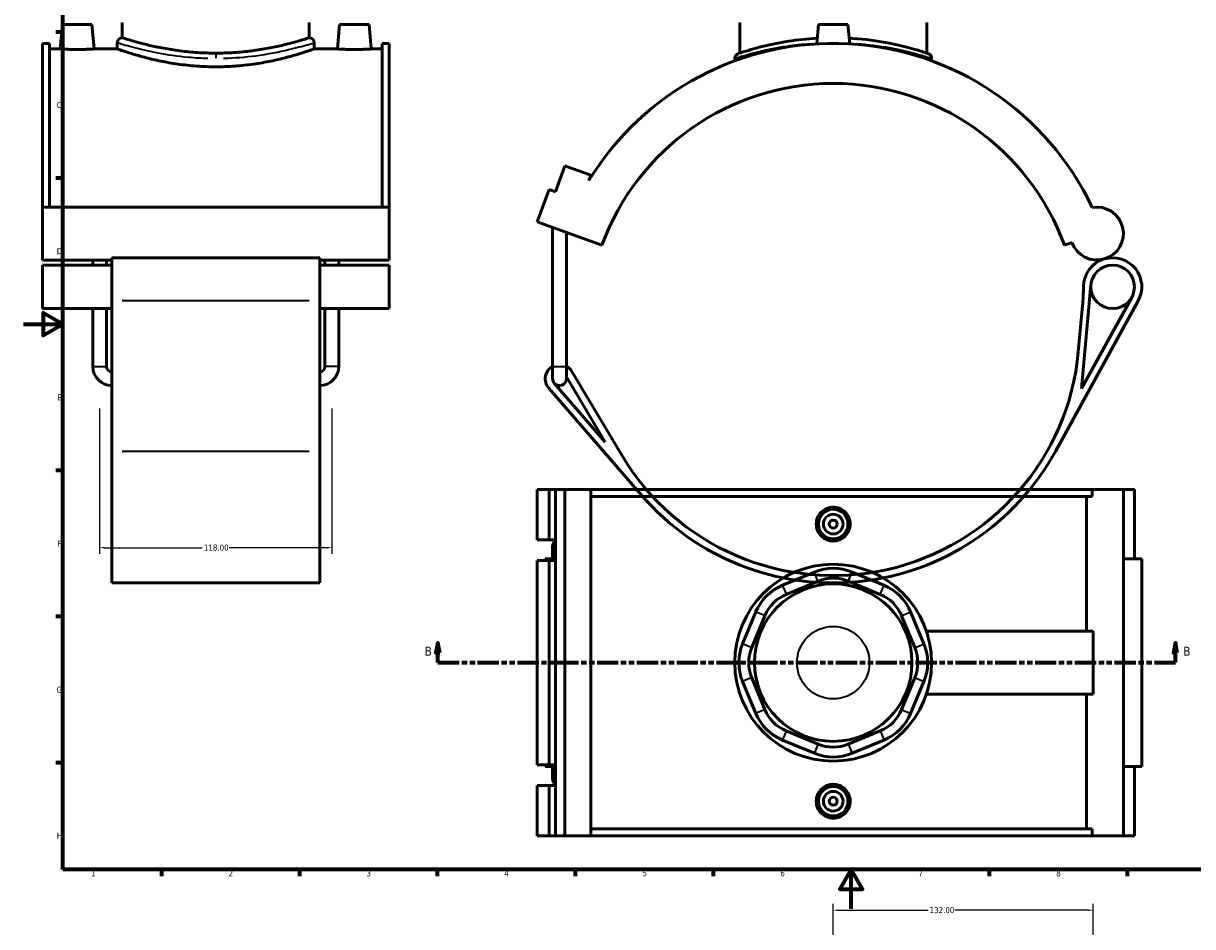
# Model space of a CAD drawing. Header units: millimetres. Extents: x 0 to 919, y -450 to 1036.
# Tile 2 of 5: x 0 to 594, y -9 to 450. Entities that reach past the tile are written whole.
import ezdxf

# ---------------------------------------------------------------- set-up
doc = ezdxf.new("R2010")
doc.units = ezdxf.units.MM
doc.linetypes.add('DOUBLE_DASH_CHAIN', pattern=[1.2403, 0.6614, -0.0827, 0.1654, -0.0827, 0.1654, -0.0827])
for name, color, linetype, lineweight in [('Border (ANSI)', 7, 'Continuous', 70), ('Dimension (ANSI)', 7, 'Continuous', 25), ('Section Line (ANSI)', 7, 'DOUBLE_DASH_CHAIN', 70), ('Visible (ANSI)', 7, 'Continuous', 50), ('Visible Narrow (ANSI)', 7, 'Continuous', 35)]:
    doc.layers.add(name, color=color, linetype=linetype, lineweight=lineweight)
doc.styles.add('Label Text (ANSI)', font='tahoma.ttf')
doc.styles.add('Note Text (ANSI)', font='tahoma.ttf')
doc.dimstyles.new('Default - mm (ANSI)', dxfattribs={"dimtxt": 3.048, "dimasz": 2.5, "dimexe": 3.175, "dimexo": 1.6002, "dimgap": 0.8, "dimtad": 0, "dimtoh": 1, "dimrnd": 1e-08, "dimzin": 4, "dimdsep": 46, "dimtxsty": 'Note Text (ANSI)', "dimcen": 0.09, "dimdle": 10, "dimclrd": 256, "dimclre": 256, "dimclrt": 256, "dimadec": 1, "dimazin": 1, "dimtfac": 1, "dimtofl": 0, "dimtmove": 0, "dimatfit": 3, "dimfxl": 1, "dimtolj": 1, "dimtzin": 4, "dimlwd": -1, "dimlwe": -1, "dimarcsym": 0})

# ---------------------------------------------------------------- blocks, each defined once
blk = doc.blocks.new('Borders Default Border')
at = {"layer": 'Border (ANSI)'}
for p, q in [((20, 445.5), (16.55, 445.5)), ((20, 371.25), (16.55, 371.25)), ((20, 222.75), (16.55, 222.75)), ((20, 148.5), (16.55, 148.5)), ((20, 74.25), (16.55, 74.25)), ((70.08, 20), (70.08, 16.55)), ((140.17, 20), (140.17, 16.55)), ((210.25, 20), (210.25, 16.55)), ((280.33, 20), (280.33, 16.55)), ((350.42, 20), (350.42, 16.55)), ((490.58, 20), (490.58, 16.55)), ((560.67, 20), (560.67, 16.55))]:
    blk.add_line(p, q, dxfattribs=at)
at = {"layer": 'Border (ANSI)', "flags": 128}
for points in [[(20, 20), (20, 574), (821, 574), (821, 20), (20, 20)], [(0, 297), (20, 297), (10, 302.77), (10, 291.23), (20, 297)], [(420.5, 0), (420.5, 20), (414.73, 10), (426.27, 10), (420.5, 20)]]:
    blk.add_lwpolyline(points, dxfattribs=at)
at = {"layer": 'Border (ANSI)', "color": 230, "true_color": 0xff0080, "char_height": 3.05, "attachment_point": 7, "style": 'Note Text (ANSI)'}
for s, insert in [('C', (16.95, 406.8)), ('D', (16.96, 332.6)), ('E', (17.21, 258.35)), ('F', (17.29, 184.1)), ('G', (16.81, 109.79)), ('H', (16.97, 35.6)), ('1', (34.35, 16.55)), ('2', (104.2, 16.55)), ('3', (174.26, 16.49)), ('4', (244.23, 16.55)), ('5', (314.48, 16.49)), ('6', (384.49, 16.49)), ('7', (454.6, 16.55)), ('8', (524.63, 16.48))]:
    blk.add_mtext(s, dxfattribs=dict(at, insert=insert))
blk = doc.blocks.new('2dTransSection0')
at = {"layer": 'Section Line (ANSI)', "linetype": 'Continuous'}
for p, q in [((210.52, 135.1), (209.52, 130.1)), ((210.52, 130.1), (210.52, 135.1)), ((211.52, 130.1), (210.52, 135.1)), ((585.12, 135.1), (584.12, 130.1)), ((585.12, 130.1), (585.12, 135.1)), ((586.12, 130.1), (585.12, 135.1)), ((209.52, 130.1), (211.52, 130.1)), ((210.52, 125.1), (210.52, 130.1)), ((210.52, 125.1), (221.14, 125.1)), ((574.5, 125.1), (585.12, 125.1)), ((584.12, 130.1), (586.12, 130.1)), ((585.12, 125.1), (585.12, 130.1))]:
    blk.add_line(p, q, dxfattribs=at)
at = {"layer": 'Section Line (ANSI)', "linetype": 'DOUBLE_DASH_CHAIN', "ltscale": 16.303146}
blk.add_line((210.52, 125.1), (585.12, 125.1), dxfattribs=at)
at = {"layer": 'Section Line (ANSI)', "linetype": 'Continuous', "flags": 128}
for points in [[(211.52, 130.1), (210.52, 135.1), (209.52, 130.1), (211.52, 130.1)], [(586.12, 130.1), (585.12, 135.1), (584.12, 130.1), (586.12, 130.1)]]:
    blk.add_lwpolyline(points, dxfattribs=at)
at = {"layer": 'Section Line (ANSI)'}
for points in [[(211.52, 130.1), (210.52, 135.1), (209.52, 130.1), (211.52, 130.1)], [(586.12, 130.1), (585.12, 135.1), (584.12, 130.1), (586.12, 130.1)]]:
    blk.add_solid(points, dxfattribs=at)
at = {"layer": 'Section Line (ANSI)', "char_height": 4.57, "attachment_point": 7, "style": 'Label Text (ANSI)'}
for insert in [(203.78, 128.6), (589.07, 128.6)]:
    blk.add_mtext('B', dxfattribs=dict(at, insert=insert))
blk = doc.blocks.new('*D8')
at = {"layer": 'Defpoints', "color": 0, "transparency": 16777216}
for p in [(38.72, 255.76), (156.72, 255.76), (156.72, 183.5)]:
    blk.add_point(p, dxfattribs=at)
at = {"layer": 'Dimension (ANSI)', "transparency": 16777216}
for p, q in [((38.72, 254.16), (38.72, 180.33)), ((156.72, 254.16), (156.72, 180.33)), ((41.22, 183.5), (90.88, 183.5)), ((154.22, 183.5), (104.56, 183.5))]:
    blk.add_line(p, q, dxfattribs=at)
for points in [[(41.22, 183.92), (41.22, 183.09), (38.72, 183.5)], [(154.22, 183.92), (154.22, 183.09), (156.72, 183.5)]]:
    blk.add_solid(points, dxfattribs=at)
at = {"layer": 'Dimension (ANSI)', "color": 230, "true_color": 0xff0080, "transparency": 16777216, "insert": (91.68, 185.1), "char_height": 3.048, "attachment_point": 1, "style": 'Note Text (ANSI)'}
blk.add_mtext('\\A1;118.00', dxfattribs=at)
blk = doc.blocks.new('*D11')
at = {"layer": 'Defpoints', "color": 0, "transparency": 16777216}
for p in [(543.34, -0.68), (411.34, -19.59), (543.34, -127.79)]:
    blk.add_point(p, dxfattribs=at)
at = {"layer": 'Dimension (ANSI)', "transparency": 16777216}
for p, q in [((411.34, -17.99), (411.34, 2.5)), ((543.34, -126.19), (543.34, 2.5)), ((413.84, -0.68), (459.5, -0.68)), ((540.84, -0.68), (473.18, -0.68))]:
    blk.add_line(p, q, dxfattribs=at)
for points in [[(413.84, -0.26), (413.84, -1.09), (411.34, -0.68)], [(540.84, -0.26), (540.84, -1.09), (543.34, -0.68)]]:
    blk.add_solid(points, dxfattribs=at)
at = {"layer": 'Dimension (ANSI)', "color": 230, "true_color": 0xff0080, "transparency": 16777216, "insert": (460.3, 0.91), "char_height": 3.048, "attachment_point": 1, "style": 'Note Text (ANSI)'}
blk.add_mtext('\\A1;132.00', dxfattribs=at)

msp = doc.modelspace()

# ---------------------------------------------------------------- linework, layer by layer
at = {"layer": 'Visible (ANSI)'}
for p, q in [((19.815, 449.382), (18.722, 436.882)), ((34.815, 449.382), (19.815, 449.382)), ((34.815, 449.382), (35.909, 436.882)), ((50.215, 442.582), (50.215, 450.382)), ((145.215, 442.582), (145.215, 450.382)), ((160.615, 449.382), (159.522, 436.882)), ((160.615, 449.382), (175.615, 449.382)), ((175.615, 449.382), (176.709, 436.882)), ((363.843, 434.764), (363.843, 450.382)), ((403.843, 449.382), (402.978, 439.491)), ((418.843, 449.382), (403.843, 449.382)), ((418.843, 449.382), (419.709, 439.491)), ((458.843, 434.764), (458.843, 450.382)), ((9.715, 439.732), (9.715, 356.582)), ((9.715, 439.732), (13.235, 439.732)), ((13.235, 356.582), (13.235, 439.732)), ((47.715, 440.082), (47.715, 436.882)), ((147.715, 440.082), (147.715, 436.882)), ((182.195, 356.582), (182.195, 439.732)), ((182.195, 439.732), (185.715, 439.732)), ((185.715, 439.732), (185.715, 356.582)), ((18.722, 436.882), (13.235, 436.882)), ((47.715, 436.882), (35.909, 436.882)), ((159.522, 436.882), (147.715, 436.882)), ((182.195, 436.882), (176.709, 436.882)), ((361.343, 432.122), (361.343, 430.862)), ((461.343, 432.122), (461.343, 430.862)), ((270.267, 364.353), (275.055, 377.509)), ((275.055, 377.509), (288.211, 372.721)), ((288.211, 372.721), (287.233, 370.035)), ((260.992, 349.106), (266.978, 365.55)), ((266.978, 365.55), (270.267, 364.353)), ((9.715, 356.582), (9.715, 329.659)), ((185.715, 356.582), (9.715, 356.582)), ((185.715, 329.659), (185.715, 356.582)), ((260.992, 349.106), (293.882, 337.135)), ((268.819, 275.542), (268.819, 346.257)), ((275.819, 275.542), (275.819, 343.709)), ((528.805, 337.135), (532.6, 338.516)), ((44.915, 329.659), (9.715, 329.659)), ((9.715, 327.068), (9.715, 304.953)), ((44.915, 327.068), (9.715, 327.068)), ((35.255, 327.068), (35.255, 329.659)), ((42.255, 327.068), (42.255, 329.659)), ((44.915, 330.818), (44.915, 308.876)), ((150.515, 330.818), (44.915, 330.818)), ((150.515, 308.876), (150.515, 330.818)), ((185.715, 329.659), (150.515, 329.659)), ((185.715, 327.068), (150.515, 327.068)), ((153.175, 327.068), (153.175, 329.659)), ((160.175, 327.068), (160.175, 329.659)), ((185.715, 304.953), (185.715, 327.068)), ((537.456, 264.31), (542.25, 317.012)), ((44.915, 232.353), (44.915, 308.876)), ((150.515, 308.876), (150.515, 232.353)), ((524.166, 232.353), (566.238, 308.876)), ((562.952, 310.683), (537.456, 264.31)), ((44.915, 304.953), (9.715, 304.953)), ((35.255, 275.542), (35.255, 304.953)), ((42.255, 275.542), (42.255, 304.953)), ((185.715, 304.953), (150.515, 304.953)), ((153.175, 275.542), (153.175, 304.953)), ((160.175, 275.542), (160.175, 304.953)), ((537.951, 306.385), (535.829, 283.059)), ((268.819, 275.542), (268.819, 269.382)), ((275.819, 269.382), (275.819, 275.542)), ((275.819, 270.345), (295.588, 237.133)), ((303.931, 230.447), (278.549, 273.091)), ((266.836, 264.639), (313.969, 210.151)), ((295.588, 237.133), (269.672, 267.093)), ((44.915, 232.353), (44.915, 165.632)), ((150.515, 165.632), (150.515, 232.353)), ((260.992, 213.101), (260.992, 187.551)), ((260.992, 213.101), (266.978, 213.101)), ((266.978, 213.101), (270.267, 213.101)), ((266.978, 213.101), (266.978, 187.551)), ((270.267, 213.101), (270.267, 187.551)), ((270.267, 213.101), (275.055, 213.101)), ((275.055, 213.101), (275.055, 37.101)), ((275.055, 213.101), (288.211, 213.101)), ((288.211, 213.101), (288.211, 37.101)), ((288.211, 213.101), (542.817, 213.101)), ((542.817, 209.581), (288.211, 209.581)), ((540.053, 141.101), (540.053, 209.581)), ((558.711, 213.101), (542.817, 213.101)), ((542.817, 209.581), (542.817, 213.101)), ((564.32, 213.101), (558.711, 213.101)), ((558.711, 213.101), (558.711, 37.101)), ((564.32, 213.101), (564.32, 177.901)), ((260.992, 187.551), (266.978, 187.551)), ((266.978, 187.551), (270.267, 187.551)), ((270.267, 187.551), (270.267, 186.896)), ((270.267, 186.896), (270.267, 181.225)), ((268.819, 184.061), (268.819, 177.901)), ((270.267, 181.225), (270.267, 177.051)), ((266.978, 177.051), (260.992, 177.051)), ((260.992, 177.051), (260.992, 73.151)), ((270.267, 177.901), (265.069, 177.901)), ((265.069, 177.901), (265.069, 177.051)), ((270.267, 177.051), (266.978, 177.051)), ((266.978, 177.051), (266.978, 73.151)), ((270.267, 177.051), (270.267, 73.151)), ((568.07, 177.901), (558.711, 177.901)), ((568.07, 177.901), (568.07, 72.301)), ((401.776, 171.138), (385.555, 164.419)), ((387.468, 159.799), (403.69, 166.518)), ((418.997, 166.518), (435.218, 159.799)), ((437.131, 164.419), (420.91, 171.138)), ((150.515, 165.632), (44.915, 165.632)), ((372.025, 150.889), (365.306, 134.668)), ((369.925, 132.754), (376.644, 148.975)), ((446.042, 148.975), (452.761, 132.754)), ((457.38, 134.668), (450.661, 150.889)), ((458.714, 141.101), (543.343, 141.101)), ((543.343, 109.101), (543.343, 141.101)), ((365.306, 115.533), (372.025, 99.312)), ((376.644, 101.226), (369.925, 117.447)), ((452.761, 117.447), (446.042, 101.226)), ((450.661, 99.312), (457.38, 115.533)), ((458.714, 109.101), (543.343, 109.101)), ((540.053, 40.621), (540.053, 109.101)), ((403.69, 83.683), (387.468, 90.402)), ((435.218, 90.402), (418.997, 83.683)), ((385.555, 85.782), (401.776, 79.063)), ((420.91, 79.063), (437.131, 85.782)), ((260.992, 73.151), (266.978, 73.151)), ((265.069, 73.151), (265.069, 72.301)), ((265.069, 72.301), (270.267, 72.301)), ((266.978, 73.151), (270.267, 73.151)), ((268.819, 72.301), (268.819, 66.141)), ((270.267, 73.151), (270.267, 68.976)), ((558.711, 72.301), (568.07, 72.301)), ((564.32, 72.301), (564.32, 37.101)), ((270.267, 68.976), (270.267, 63.305)), ((266.978, 62.651), (260.992, 62.651)), ((260.992, 62.651), (260.992, 37.101)), ((270.267, 62.651), (266.978, 62.651)), ((266.978, 62.651), (266.978, 37.101)), ((270.267, 63.305), (270.267, 62.651)), ((270.267, 62.651), (270.267, 37.101)), ((260.992, 37.101), (266.978, 37.101)), ((266.978, 37.101), (270.267, 37.101)), ((270.267, 37.101), (275.055, 37.101)), ((275.055, 37.101), (288.211, 37.101)), ((542.817, 40.621), (288.211, 40.621)), ((288.211, 37.101), (542.817, 37.101)), ((542.817, 37.101), (542.817, 40.621)), ((542.817, 37.101), (558.711, 37.101)), ((558.711, 37.101), (564.32, 37.101))]:
    msp.add_line(p, q, dxfattribs=at)
for centre, radius in [((553.262, 316.01), 11.058), ((411.343, 195.501), 7.5), ((411.343, 195.501), 5), ((411.343, 195.501), 2), ((411.343, 125.101), 50), ((411.343, 125.101), 40), ((411.343, 54.701), 7.5), ((411.343, 54.701), 5), ((411.343, 54.701), 2)]:
    msp.add_circle(centre, radius, dxfattribs=at)
for centre, radius, start, end in [((50.215, 440.082), 2.5, 90, 180), ((145.215, 440.082), 2.5, 0, 90), ((411.343, 294.382), 145.35, 25.23957, 148.635123), ((363.843, 432.122), 2.5, 109.026919, 180), ((458.843, 432.122), 2.5, 0, 70.973081), ((411.343, 294.382), 125, 20, 160), ((545.249, 343.12), 13.462, 200, 100.409924), ((553.262, 316.01), 14.808, 106.466251, 179.304229), ((553.262, 316.01), 14.808, 331.198046, 106.466251), ((413.465, 317.708), 125, 354.802602, 359.304229), ((411.343, 294.382), 125, 210.762449, 354.802602), ((44.915, 275.542), 9.66, 180, 270), ((44.915, 275.542), 2.66, 180, 270), ((150.515, 275.542), 9.66, 270, 0), ((150.515, 275.542), 2.66, 270, 0), ((272.319, 269.382), 7.25, 118.865727, 220.860727), ((272.319, 269.382), 7.25, 30.762449, 61.134273), ((272.319, 269.382), 3.5, 180, 220.860727), ((272.319, 269.382), 3.5, 220.860727, 0), ((411.343, 294.382), 128.75, 220.860727, 331.198046), ((272.319, 184.061), 3.5, 125.896952, 234.103048), ((411.343, 148.041), 25, 67.5, 112.5), ((411.343, 148.041), 20, 67.5, 112.5), ((395.122, 141.322), 25, 112.5, 157.5), ((427.564, 141.322), 25, 22.5, 67.5), ((395.122, 141.322), 20, 112.5, 157.5), ((427.564, 141.322), 20, 22.5, 67.5), ((388.403, 125.101), 25, 157.5, 202.5), ((388.403, 125.101), 20, 157.5, 202.5), ((434.283, 125.101), 20, 337.5, 22.5), ((434.283, 125.101), 25, 337.5, 22.5), ((395.122, 108.879), 20, 202.5, 247.5), ((427.564, 108.879), 20, 292.5, 337.5), ((395.122, 108.879), 25, 202.5, 247.5), ((427.564, 108.879), 25, 292.5, 337.5), ((411.343, 102.16), 20, 247.5, 292.5), ((411.343, 102.16), 25, 247.5, 292.5), ((272.319, 66.141), 3.5, 125.896952, 234.103048)]:
    msp.add_arc(centre, radius, start, end, dxfattribs=at)
for points, knots in [([(145.215, 442.582), (145.215, 442.582), (144.926, 442.489), (143.713, 442.107), (142.79, 441.819), (140.36, 441.094), (138.85, 440.657), (135.37, 439.717), (133.399, 439.214), (129.206, 438.238), (126.836, 437.73), (121.67, 436.77), (118.874, 436.32), (113.029, 435.567), (109.976, 435.265), (103.822, 434.863), (100.721, 434.764), (97.715, 434.764), (94.71, 434.764), (91.609, 434.863), (85.454, 435.265), (82.401, 435.567), (76.557, 436.32), (73.761, 436.77), (68.595, 437.73), (66.225, 438.238), (62.031, 439.214), (60.061, 439.717), (56.58, 440.657), (55.071, 441.094), (52.64, 441.819), (51.718, 442.107), (50.505, 442.489), (50.215, 442.582), (50.215, 442.582)], [21.6371135, 21.6371135, 21.6371135, 21.6371135, 22.5384826, 22.5384826, 23.4398518, 23.4398518, 24.3412209, 24.3412209, 25.2425901, 25.2425901, 26.1443137, 26.1443137, 27.0460374, 27.0460374, 27.947761, 27.947761, 28.8494846, 28.8494846, 28.8494846, 29.7512083, 29.7512083, 30.6529319, 30.6529319, 31.5546555, 31.5546555, 32.4563792, 32.4563792, 33.3577483, 33.3577483, 34.2591175, 34.2591175, 35.1604866, 35.1604866, 36.0618558, 36.0618558, 36.0618558, 36.0618558]), ([(403.229, 442.36), (398.14, 442.079), (393.206, 441.54), (383.68, 440.066), (379.176, 439.101), (370.883, 437.029), (367.42, 435.941), (363.814, 434.763), (363.031, 434.489), (363.029, 434.486)], [23.6069803, 23.6069803, 23.6069803, 23.6069803, 25.1495428, 25.1495428, 26.8542456, 26.8542456, 28.9014876, 28.9014876, 30.3945513, 30.3945513, 30.3945513, 30.3945513]), ([(459.658, 434.486), (459.658, 434.486), (459.027, 434.708), (456.245, 435.626), (453.74, 436.429), (447.255, 438.204), (443.317, 439.164), (433.567, 441.005), (427.539, 441.831), (420.625, 442.293), (420.042, 442.328), (419.458, 442.36)], [15.1972826, 15.1972826, 15.1972826, 15.1972826, 16.5367532, 16.5367532, 18.2288318, 18.2288318, 19.8736745, 19.8736745, 21.8076954, 21.8076954, 21.9848709, 21.9848709, 21.9848709, 21.9848709]), ([(27.315, 436.622), (26.234, 436.622), (25.082, 436.635), (22.963, 436.685), (21.996, 436.72), (20.472, 436.785), (19.812, 436.82), (18.937, 436.869), (18.722, 436.882), (18.722, 436.882)], [2.5937958, 2.5937958, 2.5937958, 2.5937958, 2.9181186, 2.9181186, 3.2424413, 3.2424413, 3.5665675, 3.5665675, 3.8906938, 3.8906938, 3.8906938, 3.8906938]), ([(35.909, 436.882), (35.909, 436.882), (35.694, 436.869), (34.819, 436.82), (34.159, 436.785), (32.634, 436.72), (31.668, 436.685), (29.549, 436.635), (28.396, 436.622), (27.315, 436.622)], [6.4844896, 6.4844896, 6.4844896, 6.4844896, 6.8086158, 6.8086158, 7.1327421, 7.1327421, 7.4570648, 7.4570648, 7.7813875, 7.7813875, 7.7813875, 7.7813875]), ([(97.715, 427.822), (94.546, 427.822), (91.278, 427.938), (84.796, 428.407), (81.581, 428.76), (75.431, 429.636), (72.49, 430.16), (67.057, 431.273), (64.565, 431.862), (60.156, 432.991), (58.083, 433.572), (54.422, 434.659), (52.832, 435.163), (50.272, 436), (49.3, 436.333), (48.021, 436.774), (47.715, 436.882), (47.715, 436.882)], [0, 0, 0, 0, 0.9508099, 0.9508099, 1.9016199, 1.9016199, 2.8524298, 2.8524298, 3.8032398, 3.8032398, 4.7535016, 4.7535016, 5.7037635, 5.7037635, 6.6540253, 6.6540253, 7.6042872, 7.6042872, 7.6042872, 7.6042872]), ([(147.715, 436.882), (147.715, 436.882), (147.409, 436.774), (146.131, 436.333), (145.158, 436), (142.598, 435.163), (141.009, 434.659), (137.347, 433.572), (135.275, 432.991), (130.865, 431.862), (128.374, 431.273), (122.941, 430.16), (119.999, 429.636), (113.849, 428.76), (110.635, 428.407), (104.153, 427.938), (100.885, 427.822), (97.715, 427.822)], [22.8128616, 22.8128616, 22.8128616, 22.8128616, 23.7631235, 23.7631235, 24.7133853, 24.7133853, 25.6636472, 25.6636472, 26.613909, 26.613909, 27.564719, 27.564719, 28.5155289, 28.5155289, 29.4663389, 29.4663389, 30.4171488, 30.4171488, 30.4171488, 30.4171488]), ([(168.115, 436.622), (167.034, 436.622), (165.882, 436.635), (163.763, 436.685), (162.796, 436.72), (161.272, 436.785), (160.612, 436.82), (159.737, 436.869), (159.522, 436.882), (159.522, 436.882)], [0, 0, 0, 0, 0.3243227, 0.3243227, 0.6486455, 0.6486455, 0.9727717, 0.9727717, 1.2968979, 1.2968979, 1.2968979, 1.2968979]), ([(176.709, 436.882), (176.709, 436.882), (176.494, 436.869), (175.619, 436.82), (174.959, 436.785), (173.434, 436.72), (172.468, 436.685), (170.349, 436.635), (169.196, 436.622), (168.115, 436.622)], [3.8906938, 3.8906938, 3.8906938, 3.8906938, 4.21482, 4.21482, 4.5389462, 4.5389462, 4.863269, 4.863269, 5.1875917, 5.1875917, 5.1875917, 5.1875917]), ([(419.96, 195.501), (419.96, 194.419), (419.743, 193.267), (418.861, 191.148), (418.197, 190.181), (416.666, 188.657), (415.697, 187.997), (413.576, 187.122), (412.424, 186.907), (410.263, 186.907), (409.11, 187.122), (406.989, 187.997), (406.021, 188.657), (404.49, 190.181), (403.825, 191.148), (402.944, 193.267), (402.727, 194.419), (402.727, 196.582), (402.944, 197.734), (403.825, 199.853), (404.49, 200.82), (406.021, 202.344), (406.989, 203.004), (409.11, 203.879), (410.263, 204.094), (412.424, 204.094), (413.576, 203.879), (415.697, 203.004), (416.666, 202.344), (418.197, 200.82), (418.861, 199.853), (419.743, 197.734), (419.96, 196.582), (419.96, 195.501)], [0, 0, 0, 0, 0.3243227, 0.3243227, 0.6486455, 0.6486455, 0.9727717, 0.9727717, 1.2968979, 1.2968979, 1.6210242, 1.6210242, 1.9451504, 1.9451504, 2.2694731, 2.2694731, 2.5937958, 2.5937958, 2.9181186, 2.9181186, 3.2424413, 3.2424413, 3.5665675, 3.5665675, 3.8906938, 3.8906938, 4.21482, 4.21482, 4.5389462, 4.5389462, 4.863269, 4.863269, 5.1875917, 5.1875917, 5.1875917, 5.1875917]), ([(419.96, 54.701), (419.96, 53.619), (419.743, 52.467), (418.861, 50.348), (418.197, 49.381), (416.666, 47.857), (415.697, 47.197), (413.576, 46.322), (412.424, 46.107), (410.263, 46.107), (409.11, 46.322), (406.989, 47.197), (406.021, 47.857), (404.49, 49.381), (403.825, 50.348), (402.944, 52.467), (402.727, 53.619), (402.727, 54.701), (402.727, 55.782), (402.944, 56.934), (403.825, 59.053), (404.49, 60.02), (406.021, 61.544), (406.989, 62.204), (409.11, 63.079), (410.263, 63.294), (412.424, 63.294), (413.576, 63.079), (415.697, 62.204), (416.666, 61.544), (418.197, 60.02), (418.861, 59.053), (419.743, 56.934), (419.96, 55.782), (419.96, 54.701)], [2.5937958, 2.5937958, 2.5937958, 2.5937958, 2.9181186, 2.9181186, 3.2424413, 3.2424413, 3.5665675, 3.5665675, 3.8906938, 3.8906938, 4.21482, 4.21482, 4.5389462, 4.5389462, 4.863269, 4.863269, 5.1875917, 5.1875917, 5.1875917, 5.5119144, 5.5119144, 5.8362371, 5.8362371, 6.1603634, 6.1603634, 6.4844896, 6.4844896, 6.8086158, 6.8086158, 7.1327421, 7.1327421, 7.4570648, 7.4570648, 7.7813875, 7.7813875, 7.7813875, 7.7813875])]:
    msp.add_open_spline(points, degree=3, knots=knots, dxfattribs=at)
at = {"layer": 'Visible Narrow (ANSI)'}
for p, q in [((97.715, 434.431), (97.715, 432.277)), ((145.235, 308.876), (50.195, 308.876)), ((35.298, 275.542), (42.212, 275.542)), ((160.132, 275.542), (153.218, 275.542)), ((268.862, 275.542), (275.776, 275.542)), ((145.235, 232.353), (50.195, 232.353)), ((403.594, 166.749), (401.872, 170.907)), ((419.093, 166.749), (420.815, 170.907)), ((385.651, 164.188), (387.373, 160.03)), ((435.314, 160.03), (437.036, 164.188)), ((376.413, 149.071), (372.256, 150.793)), ((446.273, 149.071), (450.43, 150.793)), ((369.694, 132.85), (365.537, 134.572)), ((452.992, 132.85), (457.149, 134.572)), ((369.694, 117.351), (365.537, 115.629)), ((452.992, 117.351), (457.149, 115.629)), ((376.413, 101.13), (372.256, 99.408)), ((446.273, 101.13), (450.43, 99.408)), ((387.373, 90.171), (385.651, 86.013)), ((435.314, 90.171), (437.036, 86.013)), ((403.594, 83.452), (401.872, 79.294)), ((419.093, 83.452), (420.815, 79.294))]:
    msp.add_line(p, q, dxfattribs=at)
msp.add_circle((411.343, 125.101), 18.413, dxfattribs=at)
msp.add_arc((458.843, 432.122), 2.5, 3.548654, 67.424427, dxfattribs=at)
for points, knots in [([(47.873, 440.032), (48.04, 439.981), (48.338, 439.89), (50.135, 439.344), (52.827, 438.531), (59.809, 436.722), (63.795, 435.778), (73.047, 434.033), (78.352, 433.243), (87.161, 432.454), (90.449, 432.261), (93.766, 432.174)], [-22.4159935, -22.4159935, -22.4159935, -22.4159935, -21.8076954, -21.8076954, -19.8736745, -19.8736745, -18.2288318, -18.2288318, -16.5367532, -16.5367532, -15.5772147, -15.5772147, -15.5772147, -15.5772147]), ([(93.963, 434.538), (90.812, 434.626), (87.689, 434.823), (79.32, 435.626), (74.281, 436.429), (65.491, 438.204), (61.704, 439.164), (55.071, 441.005), (52.514, 441.831), (50.807, 442.387), (50.522, 442.48), (50.364, 442.533)], [15.5772147, 15.5772147, 15.5772147, 15.5772147, 16.5367532, 16.5367532, 18.2288318, 18.2288318, 19.8736745, 19.8736745, 21.8076954, 21.8076954, 22.4159935, 22.4159935, 22.4159935, 22.4159935]), ([(145.066, 442.532), (144.694, 442.408), (143.628, 442.055), (139.804, 440.866), (136.707, 439.941), (128.417, 437.857), (122.98, 436.693), (112.071, 435.159), (106.809, 434.692), (101.467, 434.54)], [38.3731357, 38.3731357, 38.3731357, 38.3731357, 39.796702, 39.796702, 41.5635688, 41.5635688, 43.5845844, 43.5845844, 45.2119155, 45.2119155, 45.2119155, 45.2119155]), ([(101.664, 432.175), (107.288, 432.325), (112.826, 432.784), (124.31, 434.292), (130.033, 435.437), (138.759, 437.486), (142.019, 438.395), (146.044, 439.563), (147.166, 439.911), (147.558, 440.033)], [-45.2119155, -45.2119155, -45.2119155, -45.2119155, -43.5845844, -43.5845844, -41.5635688, -41.5635688, -39.796702, -39.796702, -38.3731357, -38.3731357, -38.3731357, -38.3731357]), ([(361.471, 432.166), (361.755, 432.26), (362.515, 432.506), (365.888, 433.553), (369.472, 434.622), (378.054, 436.66), (382.716, 437.608), (391.562, 438.908), (395.492, 439.351), (399.557, 439.65)], [-30.0548562, -30.0548562, -30.0548562, -30.0548562, -28.9014876, -28.9014876, -26.8542456, -26.8542456, -25.1495428, -25.1495428, -23.940343, -23.940343, -23.940343, -23.940343]), ([(423.131, 439.651), (429.106, 439.212), (434.783, 438.452), (444.432, 436.722), (448.507, 435.778), (455.219, 434.033), (457.811, 433.243), (460.367, 432.442), (460.972, 432.245), (461.218, 432.164)], [-21.6515075, -21.6515075, -21.6515075, -21.6515075, -19.8736745, -19.8736745, -18.2288318, -18.2288318, -16.5367532, -16.5367532, -15.5369786, -15.5369786, -15.5369786, -15.5369786])]:
    msp.add_open_spline(points, degree=3, knots=knots, dxfattribs=at)

# ---------------------------------------------------------------- block references
msp.add_blockref('Borders Default Border', (0, 0))
at = {"layer": 'Section Line (ANSI)'}
msp.add_blockref('2dTransSection0', (0, 0), dxfattribs=at)

# ---------------------------------------------------------------- dimensions: what is measured, and where the dimension line sits
at = {"layer": 'Dimension (ANSI)'}
dim = msp.add_linear_dim(base=(156.715, 183.504), p1=(38.715, 255.757), p2=(156.715, 255.757), dimstyle='Default - mm (ANSI)', override={"dimtoh": 0, "dimdec": 2, "dimtp": 0, "dimtm": 0, "dimtdec": 2, "dimatfit": 1}, dxfattribs=at)
dim.commit()
dim.dimension.update_dxf_attribs({"geometry": '*D8', "text_midpoint": (97.715, 183.504), "dimtype": 160})
dim = msp.add_linear_dim(base=(543.343, -0.677), p1=(411.343, -19.586), p2=(543.343, -127.786), angle=180, dimstyle='Default - mm (ANSI)', override={"dimtoh": 0, "dimdec": 2, "dimtp": 0, "dimtm": 0, "dimtdec": 2, "dimatfit": 1}, dxfattribs=at)
dim.commit()
dim.dimension.update_dxf_attribs({"geometry": '*D11', "text_midpoint": (466.343, -0.677), "dimtype": 160})

doc.saveas('drawing.dxf')
